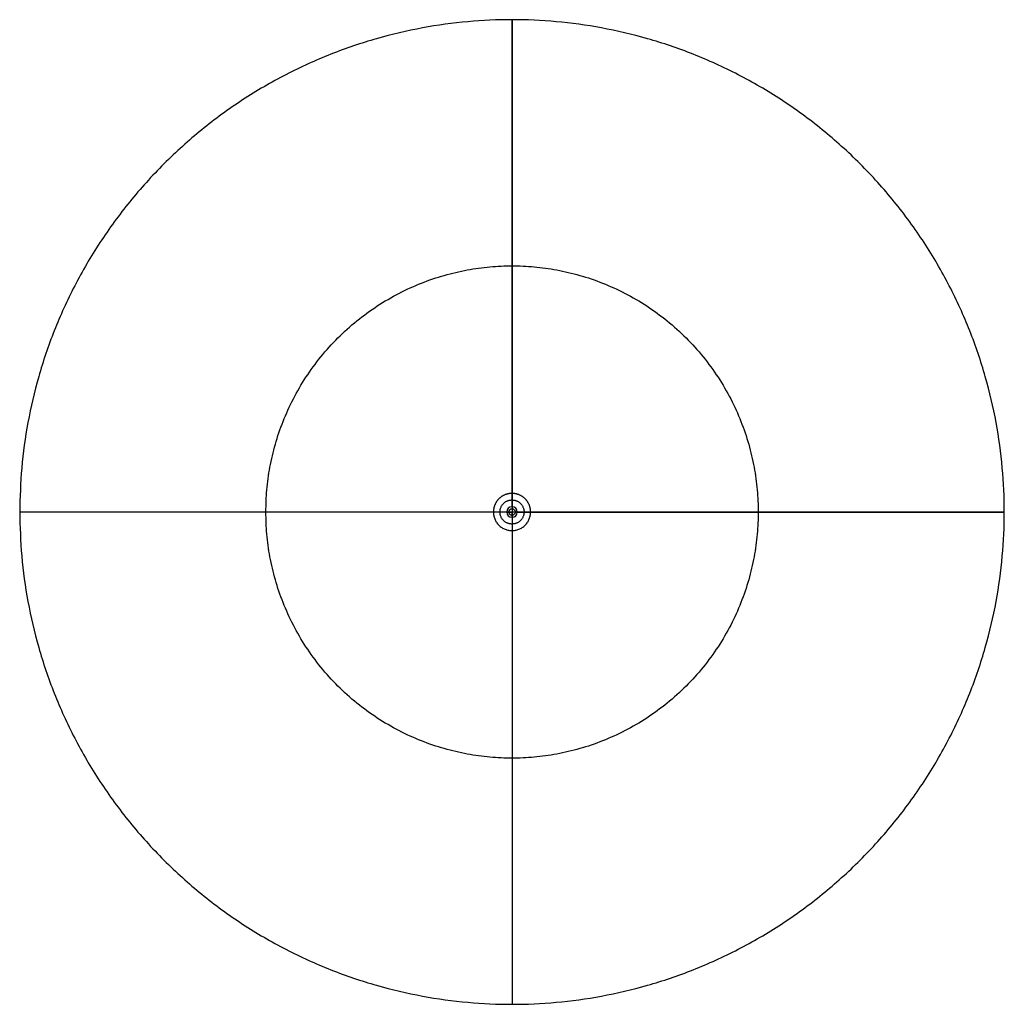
# Model space of a CAD drawing. Header units: millimetres. Extents: x 1711 to 1891, y -122 to 58.
import ezdxf

# ---------------------------------------------------------------- set-up
doc = ezdxf.new("R2010")
doc.units = ezdxf.units.MM
doc.layers.add('Layer 01', color=7, linetype='Continuous', true_color=0x000000)

msp = doc.modelspace()

# ---------------------------------------------------------------- linework, layer by layer
at = {"layer": 'Layer 01'}
for p, q in [((1801.3, -28.11, 2911.3), (1801.3, -29.31, 2911.3)), ((1797.9, -31.51, 2911.3), (1711.3, -31.51, 3200)), ((1797.9, -31.51, 297.55), (1711.3, -31.51, 586.25)), ((1800.34, -31.51, 0.71), (1711.3, -31.51, 297.55)), ((1799.1, -31.51, 2911.3), (1797.9, -31.51, 2911.3)), ((1804.7, -31.51, 2911.3), (1803.5, -31.51, 2911.3)), ((1801.3, -33.71, 2911.3), (1801.3, -34.91, 2911.3))]:
    msp.add_line(p, q, dxfattribs=at)
at = {"layer": 'Layer 01', "extrusion": (0, 0, -1)}
msp.add_circle((-1801.3, -31.51, -0.71), 0.958, dxfattribs=at)
at = {"layer": 'Layer 01'}
msp.add_circle((1801.3, -31.51, 0.2), 0.597, dxfattribs=at)
for points, weights, knots in [([(1711.3, -31.51, 3200), (1711.3, 58.49, 3200), (1801.3, 58.49, 3200), (1891.3, 58.49, 3200), (1891.3, -31.51, 3200), (1891.3, -121.51, 3200), (1801.3, -121.51, 3200), (1711.3, -121.51, 3200), (1711.3, -31.51, 3200)], [1, 0.707106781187, 1, 0.707106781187, 1, 0.707106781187, 1, 0.707106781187, 1], [-565.486678, -565.486678, -565.486678, -424.115008, -424.115008, -282.743339, -282.743339, -141.371669, -141.371669, 0, 0, 0]), ([(1711.3, -31.51, 586.25), (1711.3, 58.49, 586.25), (1801.3, 58.49, 586.25), (1891.3, 58.49, 586.25), (1891.3, -31.51, 586.25), (1891.3, -121.51, 586.25), (1801.3, -121.51, 586.25), (1711.3, -121.51, 586.25), (1711.3, -31.51, 586.25)], [1, 0.707106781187, 1, 0.707106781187, 1, 0.707106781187, 1, 0.707106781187, 1], [-565.486678, -565.486678, -565.486678, -424.115008, -424.115008, -282.743339, -282.743339, -141.371669, -141.371669, 0, 0, 0]), ([(1711.3, -31.51, 297.55), (1711.3, 58.49, 297.55), (1801.3, 58.49, 297.55), (1891.3, 58.49, 297.55), (1891.3, -31.51, 297.55), (1891.3, -121.51, 297.55), (1801.3, -121.51, 297.55), (1711.3, -121.51, 297.55), (1711.3, -31.51, 297.55)], [1, 0.707106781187, 1, 0.707106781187, 1, 0.707106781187, 1, 0.707106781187, 1], [-565.486678, -565.486678, -565.486678, -424.115008, -424.115008, -282.743339, -282.743339, -141.371669, -141.371669, 0, 0, 0]), ([(1756.3, -31.51, 3049.98), (1756.3, -76.51, 3049.98), (1801.3, -76.51, 3049.98), (1846.3, -76.51, 3049.98), (1846.3, -31.51, 3049.98), (1846.3, 13.49, 3049.98), (1801.3, 13.49, 3049.98), (1756.3, 13.49, 3049.98), (1756.3, -31.51, 3049.98)], [1, 0.707106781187, 1, 0.707106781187, 1, 0.707106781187, 1, 0.707106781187, 1], [0, 0, 0, 141.371669, 141.371669, 282.743339, 282.743339, 424.115008, 424.115008, 565.486678, 565.486678, 565.486678]), ([(1756.3, -31.51, 436.24), (1756.3, -76.51, 436.24), (1801.3, -76.51, 436.24), (1846.3, -76.51, 436.24), (1846.3, -31.51, 436.24), (1846.3, 13.49, 436.24), (1801.3, 13.49, 436.24), (1756.3, 13.49, 436.24), (1756.3, -31.51, 436.24)], [1, 0.707106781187, 1, 0.707106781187, 1, 0.707106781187, 1, 0.707106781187, 1], [0, 0, 0, 141.371669, 141.371669, 282.743339, 282.743339, 424.115008, 424.115008, 565.486678, 565.486678, 565.486678]), ([(1756.3, -31.51, 147.54), (1756.3, -76.51, 147.54), (1801.3, -76.51, 147.54), (1846.3, -76.51, 147.54), (1846.3, -31.51, 147.54), (1846.3, 13.49, 147.54), (1801.3, 13.49, 147.54), (1756.3, 13.49, 147.54), (1756.3, -31.51, 147.54)], [1, 0.707106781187, 1, 0.707106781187, 1, 0.707106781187, 1, 0.707106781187, 1], [0, 0, 0, 141.371669, 141.371669, 282.743339, 282.743339, 424.115008, 424.115008, 565.486678, 565.486678, 565.486678]), ([(1804.7, -31.51, 297.55), (1804.7, -30.1, 297.55), (1803.7, -29.11, 297.55), (1802.71, -28.11, 297.55), (1801.3, -28.11, 297.55), (1799.89, -28.11, 297.55), (1798.89, -29.11, 297.55), (1797.9, -30.1, 297.55), (1797.9, -31.51, 297.55)], [1, 0.923877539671, 1, 0.923877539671, 1, 0.923877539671, 1, 0.923877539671, 1], [848.230016, 848.230016, 848.230016, 918.915851, 918.915851, 989.601686, 989.601686, 1060.287521, 1060.287521, 1130.973355, 1130.973355, 1130.973355]), ([(1804.7, -31.51, 2911.3), (1804.7, -30.1, 2911.3), (1803.7, -29.11, 2911.3), (1802.71, -28.11, 2911.3), (1801.3, -28.11, 2911.3), (1799.89, -28.11, 2911.3), (1798.89, -29.11, 2911.3), (1797.9, -30.1, 2911.3), (1797.9, -31.51, 2911.3)], [1, 0.923877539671, 1, 0.923877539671, 1, 0.923877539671, 1, 0.923877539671, 1], [848.230016, 848.230016, 848.230016, 918.915851, 918.915851, 989.601686, 989.601686, 1060.287521, 1060.287521, 1130.973355, 1130.973355, 1130.973355]), ([(1803.5, -31.51, 2911.3), (1803.5, -29.31, 2911.3), (1801.3, -29.31, 2911.3), (1799.1, -29.31, 2911.3), (1799.1, -31.51, 2911.3), (1799.1, -33.71, 2911.3), (1801.3, -33.71, 2911.3), (1803.5, -33.71, 2911.3), (1803.5, -31.51, 2911.3)], [1, 0.707106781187, 1, 0.707106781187, 1, 0.707106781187, 1, 0.707106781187, 1], [0, 0, 0, 3.455752, 3.455752, 6.911504, 6.911504, 10.367256, 10.367256, 13.823008, 13.823008, 13.823008]), ([(1803.5, -31.51, 586.25), (1803.5, -29.31, 586.25), (1801.3, -29.31, 586.25), (1799.1, -29.31, 586.25), (1799.1, -31.51, 586.25), (1799.1, -33.71, 586.25), (1801.3, -33.71, 586.25), (1803.5, -33.71, 586.25), (1803.5, -31.51, 586.25)], [1, 0.707106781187, 1, 0.707106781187, 1, 0.707106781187, 1, 0.707106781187, 1], [0, 0, 0, 3.455752, 3.455752, 6.911504, 6.911504, 10.367256, 10.367256, 13.823008, 13.823008, 13.823008]), ([(1803.5, -31.51, 2283.73), (1803.5, -29.31, 2283.73), (1801.3, -29.31, 2283.73), (1799.1, -29.31, 2283.73), (1799.1, -31.51, 2283.73), (1799.1, -33.71, 2283.73), (1801.3, -33.71, 2283.73), (1803.5, -33.71, 2283.73), (1803.5, -31.51, 2283.73)], [1, 0.707106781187, 1, 0.707106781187, 1, 0.707106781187, 1, 0.707106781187, 1], [0, 0, 0, 3.455752, 3.455752, 6.911504, 6.911504, 10.367256, 10.367256, 13.823008, 13.823008, 13.823008]), ([(1797.9, -31.51, 297.55), (1797.9, -34.91, 297.55), (1801.3, -34.91, 297.55), (1804.7, -34.91, 297.55), (1804.7, -31.51, 297.55)], [1, 0.707114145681, 1, 0.707114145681, 1], [565.486678, 565.486678, 565.486678, 706.858347, 706.858347, 848.230016, 848.230016, 848.230016]), ([(1797.9, -31.51, 2911.3), (1797.9, -34.91, 2911.3), (1801.3, -34.91, 2911.3), (1804.7, -34.91, 2911.3), (1804.7, -31.51, 2911.3)], [1, 0.707114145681, 1, 0.707114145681, 1], [565.486678, 565.486678, 565.486678, 706.858347, 706.858347, 848.230016, 848.230016, 848.230016])]:
    msp.add_rational_spline(points, weights, degree=2, knots=knots, dxfattribs=at)
for points in [[(1801.3, -28.11, 2911.3), (1801.3, 15.19, 3055.65), (1801.3, 58.49, 3200)], [(1801.3, 58.49, 3200), (1801.3, -31.51, 3200), (1801.3, -121.51, 3200)], [(1801.3, -28.11, 297.55), (1801.3, 15.19, 441.9), (1801.3, 58.49, 586.25)], [(1801.3, 58.49, 586.25), (1801.3, 14.59, 586.25), (1801.3, -29.31, 586.25)], [(1801.3, 58.49, 297.55), (1801.3, 15.19, 297.55), (1801.3, -28.11, 297.55)], [(1801.3, -30.55, 0.71), (1801.3, 13.97, 149.13), (1801.3, 58.49, 297.55)], [(1801.3, -29.31, 586.25), (1801.3, -29.31, 1748.78), (1801.3, -29.31, 2911.3)], [(1891.3, -31.51, 3200), (1801.3, -31.51, 3200), (1711.3, -31.51, 3200)], [(1799.1, -31.51, 586.25), (1755.2, -31.51, 586.25), (1711.3, -31.51, 586.25)], [(1797.9, -31.51, 297.55), (1754.6, -31.51, 297.55), (1711.3, -31.51, 297.55)], [(1799.1, -31.51, 586.25), (1799.1, -31.51, 1748.78), (1799.1, -31.51, 2911.3)], [(1802.26, -31.51, 0.71), (1846.78, -31.51, 149.13), (1891.3, -31.51, 297.55)], [(1803.5, -31.51, 586.25), (1803.5, -31.51, 1748.78), (1803.5, -31.51, 2911.3)], [(1891.3, -31.51, 586.25), (1847.4, -31.51, 586.25), (1803.5, -31.51, 586.25)], [(1804.7, -31.51, 2911.3), (1848, -31.51, 3055.65), (1891.3, -31.51, 3200)], [(1804.7, -31.51, 297.55), (1848, -31.51, 441.9), (1891.3, -31.51, 586.25)], [(1891.3, -31.51, 297.55), (1848, -31.51, 297.55), (1804.7, -31.51, 297.55)], [(1801.3, -32.47, 0.71), (1801.3, -76.99, 149.13), (1801.3, -121.51, 297.55)], [(1801.3, -33.71, 586.25), (1801.3, -33.71, 1748.78), (1801.3, -33.71, 2911.3)], [(1801.3, -33.71, 586.25), (1801.3, -77.61, 586.25), (1801.3, -121.51, 586.25)], [(1801.3, -34.91, 2911.3), (1801.3, -78.21, 3055.65), (1801.3, -121.51, 3200)], [(1801.3, -34.91, 297.55), (1801.3, -78.21, 441.9), (1801.3, -121.51, 586.25)], [(1801.3, -34.91, 297.55), (1801.3, -78.21, 297.55), (1801.3, -121.51, 297.55)]]:
    msp.add_open_spline(points, degree=2, dxfattribs=at)
for points in [[(1801.3, -30.55, 0.71), (1801.3, -30.77), (1801.3, -31.51)], [(1800.34, -31.51, 0.71), (1800.55, -31.51), (1801.3, -31.51)], [(1801.3, -32.47, 0.71), (1801.3, -32.25), (1801.3, -31.51)], [(1802.26, -31.51, 0.71), (1802.04, -31.51), (1801.3, -31.51)]]:
    msp.add_rational_spline(points, [1, 0.802285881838, 1], degree=2, dxfattribs=at)

doc.saveas('drawing.dxf')
